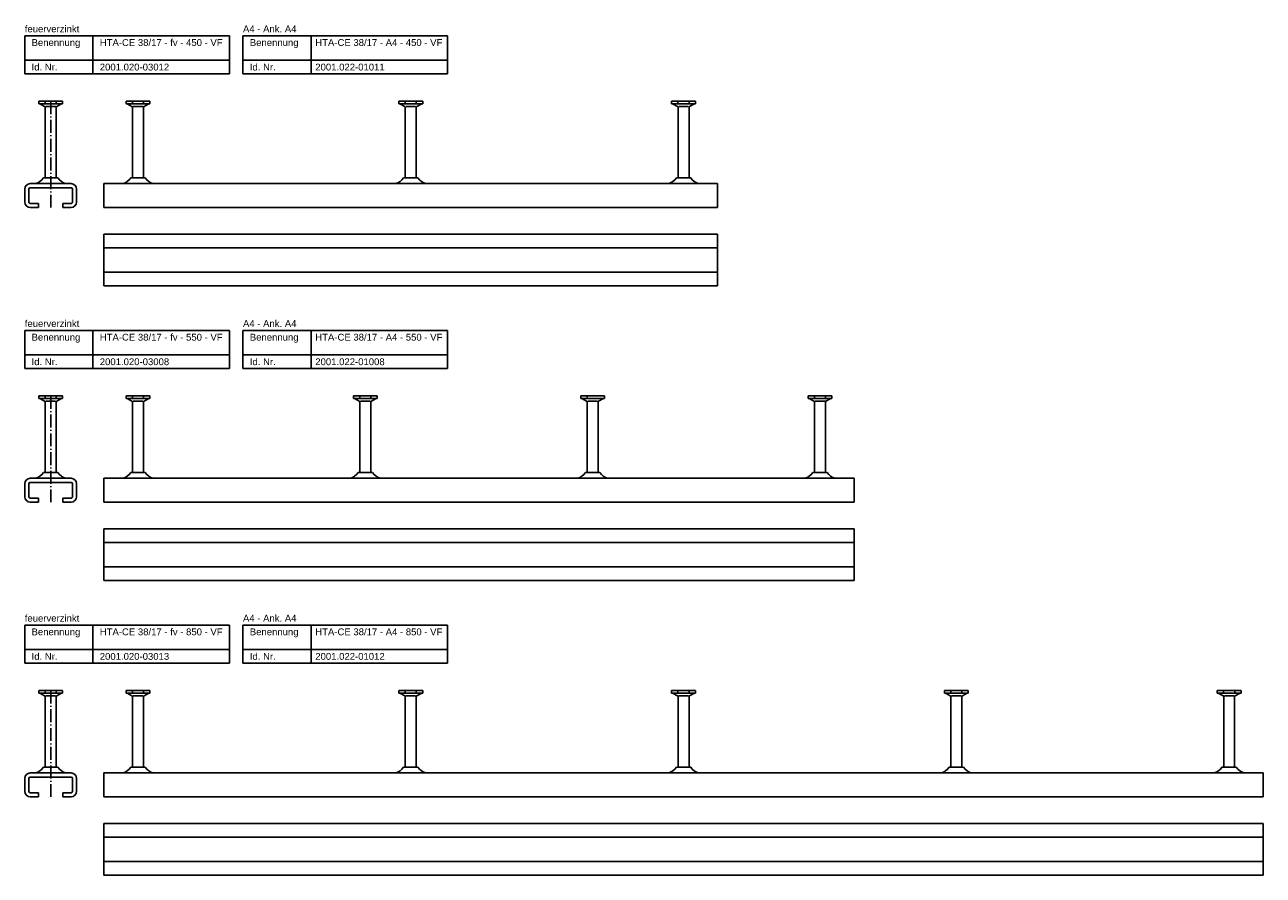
# Model space of a CAD drawing. Header units: millimetres. Extents: x 6937 to 13065, y -40 to 2527.
# Tile 2 of 7: x 6937 to 7845, y 608 to 1231. Entities that reach past the tile are written whole.
import ezdxf

# ---------------------------------------------------------------- set-up
doc = ezdxf.new("R2010")
doc.units = ezdxf.units.MM
doc.header["$LTSCALE"] = 10
doc.linetypes.add('AM_DIN_G_W050x2', pattern=[6.875, 4.75, -0.875, 0.375, -0.875])
doc.layers.add('HALFEN', color=2, linetype='CONTINUOUS')
doc.styles.add('ARIAL50', font='arial.ttf', dxfattribs={"height": 5})

msp = doc.modelspace()

# ---------------------------------------------------------------- linework, layer by layer
at = {"layer": 'HALFEN'}
for p, q in [((6937.48, 1223.25), (7087.48, 1223.25)), ((6937.48, 1195.25), (6937.48, 1223.25)), ((6987.48, 1195.25), (6987.48, 1223.25)), ((7087.48, 1195.25), (7087.48, 1223.25)), ((7097.48, 1223.25), (7247.48, 1223.25)), ((7097.48, 1195.25), (7097.48, 1223.25)), ((7147.48, 1195.25), (7147.48, 1223.25)), ((7247.48, 1195.25), (7247.48, 1223.25)), ((6937.48, 1205.25), (7087.48, 1205.25)), ((7097.48, 1205.25), (7247.48, 1205.25)), ((6937.48, 1195.25), (7087.48, 1195.25)), ((7097.48, 1195.25), (7247.48, 1195.25)), ((6965.21, 1175.25), (6947.76, 1175.25)), ((6947.76, 1175.25), (6947.76, 1173.35)), ((6965.21, 1173.35), (6947.76, 1173.35)), ((6948.48, 1173.35), (6952.06, 1171.47)), ((6952.41, 1175), (6952.41, 1173.6)), ((6960.56, 1175), (6960.56, 1173.6)), ((6964.48, 1173.35), (6960.91, 1171.47)), ((6965.21, 1175.25), (6965.21, 1173.35)), ((7029.21, 1175.25), (7011.76, 1175.25)), ((7011.76, 1175.25), (7011.76, 1173.35)), ((7029.21, 1173.35), (7011.76, 1173.35)), ((7012.48, 1173.35), (7016.06, 1171.47)), ((7016.41, 1175), (7016.41, 1173.6)), ((7024.56, 1175), (7024.56, 1173.6)), ((7028.48, 1173.35), (7024.91, 1171.47)), ((7029.21, 1175.25), (7029.21, 1173.35)), ((7229.21, 1175.25), (7211.76, 1175.25)), ((7211.76, 1175.25), (7211.76, 1173.35)), ((7229.21, 1173.35), (7211.76, 1173.35)), ((7212.48, 1173.35), (7216.06, 1171.47)), ((7216.41, 1175), (7216.41, 1173.6)), ((7224.56, 1175), (7224.56, 1173.6)), ((7228.48, 1173.35), (7224.91, 1171.47)), ((7229.21, 1175.25), (7229.21, 1173.35)), ((7429.21, 1175.25), (7411.76, 1175.25)), ((7411.76, 1175.25), (7411.76, 1173.35)), ((7429.21, 1173.35), (7411.76, 1173.35)), ((7412.48, 1173.35), (7416.06, 1171.47)), ((7416.41, 1175), (7416.41, 1173.6)), ((7424.56, 1175), (7424.56, 1173.6)), ((7428.48, 1173.35), (7424.91, 1171.47)), ((7429.21, 1175.25), (7429.21, 1173.35)), ((6952.48, 1119.05), (6952.48, 1170.77)), ((6953, 1171.25), (6959.96, 1171.25)), ((6960.48, 1119.05), (6960.48, 1170.77)), ((7016.48, 1119.05), (7016.48, 1170.77)), ((7017, 1171.25), (7023.96, 1171.25)), ((7024.48, 1119.05), (7024.48, 1170.77)), ((7216.48, 1119.05), (7216.48, 1170.77)), ((7217, 1171.25), (7223.96, 1171.25)), ((7224.48, 1119.05), (7224.48, 1170.77)), ((7416.48, 1119.05), (7416.48, 1170.77)), ((7417, 1171.25), (7423.96, 1171.25)), ((7424.48, 1119.05), (7424.48, 1170.77)), ((6961.73, 1119.05), (6951.23, 1119.05)), ((7025.73, 1119.05), (7015.23, 1119.05)), ((7225.73, 1119.05), (7215.23, 1119.05)), ((7425.73, 1119.05), (7415.23, 1119.05)), ((6937.48, 1101.35), (6937.48, 1110.85)), ((6940.48, 1110.85), (6940.48, 1101.35)), ((6941.48, 1114.85), (6971.48, 1114.85)), ((6971.48, 1111.85), (6941.48, 1111.85)), ((6972.48, 1110.85), (6972.48, 1101.35)), ((6975.48, 1110.85), (6975.48, 1101.35)), ((6995.48, 1114.85), (7445.48, 1114.85)), ((6995.48, 1114.85), (6995.48, 1097.35)), ((7445.48, 1114.85), (7445.48, 1097.35)), ((6941.48, 1100.35), (6947.48, 1100.35)), ((6947.48, 1100.35), (6947.48, 1097.35)), ((6971.48, 1100.35), (6965.48, 1100.35)), ((6965.48, 1100.35), (6965.48, 1097.35)), ((6941.48, 1097.35), (6947.48, 1097.35)), ((6971.48, 1097.35), (6965.48, 1097.35)), ((6995.48, 1097.35), (7445.48, 1097.35)), ((6995.48, 1077.85), (6995.48, 1039.85)), ((6995.48, 1077.85), (7445.48, 1077.85)), ((7445.48, 1077.85), (7445.48, 1039.85)), ((7445.48, 1077.85), (7445.48, 1039.85)), ((6995.48, 1067.85), (7445.48, 1067.85)), ((6995.48, 1049.85), (7445.48, 1049.85)), ((6995.48, 1039.85), (7445.48, 1039.85)), ((6937.48, 1007.25), (7087.48, 1007.25)), ((6937.48, 979.25), (6937.48, 1007.25)), ((6987.48, 979.25), (6987.48, 1007.25)), ((7087.48, 979.25), (7087.48, 1007.25)), ((7097.48, 1007.25), (7247.48, 1007.25)), ((7097.48, 979.25), (7097.48, 1007.25)), ((7147.48, 979.25), (7147.48, 1007.25)), ((7247.48, 979.25), (7247.48, 1007.25)), ((6937.48, 989.25), (7087.48, 989.25)), ((7097.48, 989.25), (7247.48, 989.25)), ((6937.48, 979.25), (7087.48, 979.25)), ((7097.48, 979.25), (7247.48, 979.25)), ((6965.21, 959.25), (6947.76, 959.25)), ((6947.76, 959.25), (6947.76, 957.35)), ((6965.21, 957.35), (6947.76, 957.35)), ((6948.48, 957.35), (6952.06, 955.47)), ((6952.41, 959), (6952.41, 957.6)), ((6952.48, 903.05), (6952.48, 954.77)), ((6953, 955.25), (6959.96, 955.25)), ((6960.48, 903.05), (6960.48, 954.77)), ((6960.56, 959), (6960.56, 957.6)), ((6964.48, 957.35), (6960.91, 955.47)), ((6965.21, 959.25), (6965.21, 957.35)), ((7029.21, 959.25), (7011.76, 959.25)), ((7011.76, 959.25), (7011.76, 957.35)), ((7029.21, 957.35), (7011.76, 957.35)), ((7012.48, 957.35), (7016.06, 955.47)), ((7016.41, 959), (7016.41, 957.6)), ((7016.48, 903.05), (7016.48, 954.77)), ((7017, 955.25), (7023.96, 955.25)), ((7024.48, 903.05), (7024.48, 954.77)), ((7024.56, 959), (7024.56, 957.6)), ((7028.48, 957.35), (7024.91, 955.47)), ((7029.21, 959.25), (7029.21, 957.35)), ((7195.88, 959.25), (7178.42, 959.25)), ((7178.42, 959.25), (7178.42, 957.35)), ((7195.88, 957.35), (7178.42, 957.35)), ((7179.15, 957.35), (7182.72, 955.47)), ((7183.08, 959), (7183.08, 957.6)), ((7183.15, 903.05), (7183.15, 954.77)), ((7183.67, 955.25), (7190.63, 955.25)), ((7191.15, 903.05), (7191.15, 954.77)), ((7191.22, 959), (7191.22, 957.6)), ((7195.15, 957.35), (7191.58, 955.47)), ((7195.88, 959.25), (7195.88, 957.35)), ((7362.54, 959.25), (7345.09, 959.25)), ((7345.09, 959.25), (7345.09, 957.35)), ((7362.54, 957.35), (7345.09, 957.35)), ((7345.82, 957.35), (7349.39, 955.47)), ((7349.74, 959), (7349.74, 957.6)), ((7349.82, 903.05), (7349.82, 954.77)), ((7350.34, 955.25), (7357.3, 955.25)), ((7357.82, 903.05), (7357.82, 954.77)), ((7361.82, 957.35), (7358.24, 955.47)), ((7362.54, 959.25), (7362.54, 957.35)), ((7529.21, 959.25), (7511.76, 959.25)), ((7511.76, 959.25), (7511.76, 957.35)), ((7529.21, 957.35), (7511.76, 957.35)), ((7512.48, 957.35), (7516.06, 955.47)), ((7516.41, 959), (7516.41, 957.6)), ((7516.48, 903.05), (7516.48, 954.77)), ((7517, 955.25), (7523.96, 955.25)), ((7524.48, 903.05), (7524.48, 954.77)), ((7524.56, 959), (7524.56, 957.6)), ((7528.48, 957.35), (7524.91, 955.47)), ((7529.21, 959.25), (7529.21, 957.35)), ((6961.73, 903.05), (6951.23, 903.05)), ((7025.73, 903.05), (7015.23, 903.05)), ((7192.4, 903.05), (7181.9, 903.05)), ((7359.07, 903.05), (7348.57, 903.05)), ((7525.73, 903.05), (7515.23, 903.05)), ((6937.48, 885.35), (6937.48, 894.85)), ((6940.48, 894.85), (6940.48, 885.35)), ((6941.48, 898.85), (6971.48, 898.85)), ((6971.48, 895.85), (6941.48, 895.85)), ((6972.48, 894.85), (6972.48, 885.35)), ((6975.48, 894.85), (6975.48, 885.35)), ((6995.48, 898.85), (7545.48, 898.85)), ((6995.48, 898.85), (6995.48, 881.35)), ((7545.48, 898.85), (7545.48, 881.35)), ((6941.48, 884.35), (6947.48, 884.35)), ((6941.48, 881.35), (6947.48, 881.35)), ((6947.48, 884.35), (6947.48, 881.35)), ((6971.48, 884.35), (6965.48, 884.35)), ((6965.48, 884.35), (6965.48, 881.35)), ((6971.48, 881.35), (6965.48, 881.35)), ((6995.48, 881.35), (7545.48, 881.35)), ((6995.48, 861.85), (6995.48, 823.85)), ((6995.48, 861.85), (7545.48, 861.85)), ((7545.48, 861.85), (7545.48, 823.85)), ((7545.48, 861.85), (7545.48, 823.85)), ((6995.48, 851.85), (7545.48, 851.85)), ((6995.48, 833.85), (7545.48, 833.85)), ((6995.48, 823.85), (7545.48, 823.85)), ((6937.48, 791.25), (7087.48, 791.25)), ((6937.48, 763.25), (6937.48, 791.25)), ((6987.48, 763.25), (6987.48, 791.25)), ((7087.48, 763.25), (7087.48, 791.25)), ((7097.48, 791.25), (7247.48, 791.25)), ((7097.48, 763.25), (7097.48, 791.25)), ((7147.48, 763.25), (7147.48, 791.25)), ((7247.48, 763.25), (7247.48, 791.25)), ((6937.48, 773.25), (7087.48, 773.25)), ((7097.48, 773.25), (7247.48, 773.25)), ((6937.48, 763.25), (7087.48, 763.25)), ((7097.48, 763.25), (7247.48, 763.25)), ((6965.21, 743.25), (6947.76, 743.25)), ((6947.76, 743.25), (6947.76, 741.35)), ((6965.21, 741.35), (6947.76, 741.35)), ((6948.48, 741.35), (6952.06, 739.47)), ((6952.41, 743), (6952.41, 741.6)), ((6952.48, 687.05), (6952.48, 738.77)), ((6953, 739.25), (6959.96, 739.25)), ((6960.48, 687.05), (6960.48, 738.77)), ((6960.56, 743), (6960.56, 741.6)), ((6964.48, 741.35), (6960.91, 739.47)), ((6965.21, 743.25), (6965.21, 741.35)), ((7029.21, 743.25), (7011.76, 743.25)), ((7011.76, 743.25), (7011.76, 741.35)), ((7029.21, 741.35), (7011.76, 741.35)), ((7012.48, 741.35), (7016.06, 739.47)), ((7016.41, 743), (7016.41, 741.6)), ((7016.48, 687.05), (7016.48, 738.77)), ((7017, 739.25), (7023.96, 739.25)), ((7024.48, 687.05), (7024.48, 738.77)), ((7024.56, 743), (7024.56, 741.6)), ((7028.48, 741.35), (7024.91, 739.47)), ((7029.21, 743.25), (7029.21, 741.35)), ((7229.21, 743.25), (7211.76, 743.25)), ((7211.76, 743.25), (7211.76, 741.35)), ((7229.21, 741.35), (7211.76, 741.35)), ((7212.48, 741.35), (7216.06, 739.47)), ((7216.41, 743), (7216.41, 741.6)), ((7216.48, 687.05), (7216.48, 738.77)), ((7217, 739.25), (7223.96, 739.25)), ((7224.48, 687.05), (7224.48, 738.77)), ((7224.56, 743), (7224.56, 741.6)), ((7228.48, 741.35), (7224.91, 739.47)), ((7229.21, 743.25), (7229.21, 741.35)), ((7429.21, 743.25), (7411.76, 743.25)), ((7411.76, 743.25), (7411.76, 741.35)), ((7429.21, 741.35), (7411.76, 741.35)), ((7412.48, 741.35), (7416.06, 739.47)), ((7416.41, 743), (7416.41, 741.6)), ((7416.48, 687.05), (7416.48, 738.77)), ((7417, 739.25), (7423.96, 739.25)), ((7424.48, 687.05), (7424.48, 738.77)), ((7424.56, 743), (7424.56, 741.6)), ((7428.48, 741.35), (7424.91, 739.47)), ((7429.21, 743.25), (7429.21, 741.35)), ((7629.21, 743.25), (7611.76, 743.25)), ((7611.76, 743.25), (7611.76, 741.35)), ((7629.21, 741.35), (7611.76, 741.35)), ((7612.48, 741.35), (7616.06, 739.47)), ((7616.41, 743), (7616.41, 741.6)), ((7616.48, 687.05), (7616.48, 738.77)), ((7617, 739.25), (7623.96, 739.25)), ((7624.48, 687.05), (7624.48, 738.77)), ((7624.56, 743), (7624.56, 741.6)), ((7628.48, 741.35), (7624.91, 739.47)), ((7629.21, 743.25), (7629.21, 741.35)), ((7829.21, 743.25), (7811.76, 743.25)), ((7811.76, 743.25), (7811.76, 741.35)), ((7829.21, 741.35), (7811.76, 741.35)), ((7812.48, 741.35), (7816.06, 739.47)), ((7816.41, 743), (7816.41, 741.6)), ((7816.48, 687.05), (7816.48, 738.77)), ((7817, 739.25), (7823.96, 739.25)), ((7824.48, 687.05), (7824.48, 738.77)), ((7824.56, 743), (7824.56, 741.6)), ((7828.48, 741.35), (7824.91, 739.47)), ((7829.21, 743.25), (7829.21, 741.35)), ((6941.48, 682.85), (6971.48, 682.85)), ((6961.73, 687.05), (6951.23, 687.05)), ((6995.48, 682.85), (7845.48, 682.85)), ((6995.48, 682.85), (6995.48, 665.35)), ((7025.73, 687.05), (7015.23, 687.05)), ((7225.73, 687.05), (7215.23, 687.05)), ((7425.73, 687.05), (7415.23, 687.05)), ((7625.73, 687.05), (7615.23, 687.05)), ((7825.73, 687.05), (7815.23, 687.05)), ((7845.48, 682.85), (7845.48, 665.35)), ((6937.48, 669.35), (6937.48, 678.85)), ((6940.48, 678.85), (6940.48, 669.35)), ((6971.48, 679.85), (6941.48, 679.85)), ((6972.48, 678.85), (6972.48, 669.35)), ((6975.48, 678.85), (6975.48, 669.35)), ((6941.48, 668.35), (6947.48, 668.35)), ((6941.48, 665.35), (6947.48, 665.35)), ((6947.48, 668.35), (6947.48, 665.35)), ((6971.48, 668.35), (6965.48, 668.35)), ((6965.48, 668.35), (6965.48, 665.35)), ((6971.48, 665.35), (6965.48, 665.35)), ((6995.48, 665.35), (7845.48, 665.35)), ((6995.48, 645.85), (6995.48, 607.85)), ((6995.48, 645.85), (7845.48, 645.85)), ((7845.48, 645.85), (7845.48, 607.85)), ((7845.48, 645.85), (7845.48, 607.85)), ((6995.48, 635.85), (7845.48, 635.85)), ((6995.48, 617.85), (7845.48, 617.85)), ((6995.48, 607.85), (7845.48, 607.85))]:
    msp.add_line(p, q, dxfattribs=at)
at = {"layer": 'HALFEN', "color": 1, "linetype": 'AM_DIN_G_W050x2', "ltscale": 0.2}
for p, q in [((6956.48, 1175.25), (6956.48, 1097.35)), ((6956.48, 959.25), (6956.48, 881.35)), ((6956.48, 743.25), (6956.48, 665.35))]:
    msp.add_line(p, q, dxfattribs=at)
at = {"layer": 'HALFEN'}
for centre, radius, start, end in [((6951.68, 1170.77), 0.8, 0, 62.30053), ((6961.28, 1170.77), 0.8, 117.69947, 180), ((7015.68, 1170.77), 0.8, 0, 62.30053), ((7025.28, 1170.77), 0.8, 117.69947, 180), ((7215.68, 1170.77), 0.8, 0, 62.30053), ((7225.28, 1170.77), 0.8, 117.69947, 180), ((7415.68, 1170.77), 0.8, 0, 62.30053), ((7425.28, 1170.77), 0.8, 117.69947, 180), ((6942.9, 1124.57), 10, 283.51077, 326.47327), ((6970.07, 1124.57), 10, 213.52673, 256.48923), ((7006.9, 1124.57), 10, 283.51077, 326.47327), ((7034.07, 1124.57), 10, 213.52673, 256.48923), ((7206.9, 1124.57), 10, 283.51077, 326.47327), ((7234.07, 1124.57), 10, 213.52673, 256.48923), ((7406.9, 1124.57), 10, 283.51077, 326.47327), ((7434.07, 1124.57), 10, 213.52673, 256.48923), ((6941.48, 1110.85), 4, 90, 180), ((6941.48, 1110.85), 1, 90, 180), ((6971.48, 1110.85), 4, 0, 90), ((6971.48, 1110.85), 1, 0, 90), ((6941.48, 1101.35), 4, 180, 270), ((6941.48, 1101.35), 1, 180, 270), ((6971.48, 1101.35), 1, 270, 0), ((6971.48, 1101.35), 4, 270, 0), ((6951.68, 954.77), 0.8, 0, 62.30053), ((6961.28, 954.77), 0.8, 117.69947, 180), ((7015.68, 954.77), 0.8, 0, 62.30053), ((7025.28, 954.77), 0.8, 117.69947, 180), ((7182.35, 954.77), 0.8, 0, 62.30053), ((7191.95, 954.77), 0.8, 117.69947, 180), ((7349.02, 954.77), 0.8, 0, 62.30053), ((7358.62, 954.77), 0.8, 117.69947, 180), ((7515.68, 954.77), 0.8, 0, 62.30053), ((7525.28, 954.77), 0.8, 117.69947, 180), ((6942.9, 908.57), 10, 283.51077, 326.47327), ((6970.07, 908.57), 10, 213.52673, 256.48923), ((7006.9, 908.57), 10, 283.51077, 326.47327), ((7034.07, 908.57), 10, 213.52673, 256.48923), ((7173.56, 908.57), 10, 283.51077, 326.47327), ((7200.74, 908.57), 10, 213.52673, 256.48923), ((7340.23, 908.57), 10, 283.51077, 326.47327), ((7367.4, 908.57), 10, 213.52673, 256.48923), ((7506.9, 908.57), 10, 283.51077, 326.47327), ((7534.07, 908.57), 10, 213.52673, 256.48923), ((6941.48, 894.85), 4, 90, 180), ((6941.48, 894.85), 1, 90, 180), ((6971.48, 894.85), 4, 0, 90), ((6971.48, 894.85), 1, 0, 90), ((6941.48, 885.35), 4, 180, 270), ((6941.48, 885.35), 1, 180, 270), ((6971.48, 885.35), 1, 270, 0), ((6971.48, 885.35), 4, 270, 0), ((6951.68, 738.77), 0.8, 0, 62.30053), ((6961.28, 738.77), 0.8, 117.69947, 180), ((7015.68, 738.77), 0.8, 0, 62.30053), ((7025.28, 738.77), 0.8, 117.69947, 180), ((7215.68, 738.77), 0.8, 0, 62.30053), ((7225.28, 738.77), 0.8, 117.69947, 180), ((7415.68, 738.77), 0.8, 0, 62.30053), ((7425.28, 738.77), 0.8, 117.69947, 180), ((7615.68, 738.77), 0.8, 0, 62.30053), ((7625.28, 738.77), 0.8, 117.69947, 180), ((7815.68, 738.77), 0.8, 0, 62.30053), ((7825.28, 738.77), 0.8, 117.69947, 180), ((6941.48, 678.85), 4, 90, 180), ((6942.9, 692.57), 10, 283.51077, 326.47327), ((6970.07, 692.57), 10, 213.52673, 256.48923), ((6971.48, 678.85), 4, 0, 90), ((7006.9, 692.57), 10, 283.51077, 326.47327), ((7034.07, 692.57), 10, 213.52673, 256.48923), ((7206.9, 692.57), 10, 283.51077, 326.47327), ((7234.07, 692.57), 10, 213.52673, 256.48923), ((7406.9, 692.57), 10, 283.51077, 326.47327), ((7434.07, 692.57), 10, 213.52673, 256.48923), ((7606.9, 692.57), 10, 283.51077, 326.47327), ((7634.07, 692.57), 10, 213.52673, 256.48923), ((7806.9, 692.57), 10, 283.51077, 326.47327), ((7834.07, 692.57), 10, 213.52673, 256.48923), ((6941.48, 678.85), 1, 90, 180), ((6971.48, 678.85), 1, 0, 90), ((6941.48, 669.35), 4, 180, 270), ((6941.48, 669.35), 1, 180, 270), ((6971.48, 669.35), 1, 270, 0), ((6971.48, 669.35), 4, 270, 0)]:
    msp.add_arc(centre, radius, start, end, dxfattribs=at)

# ---------------------------------------------------------------- texts
at = {"layer": 'HALFEN', "style": 'ARIAL50'}
for s, p in [('feuerverzinkt', (6937.48, 1225.75)), ('A4 - Ank. A4', (7097.48, 1225.75)), ('Benennung', (6942.48, 1215.75)), ('HTA-CE 38/17 - fv - 450 - VF', (6992.48, 1215.75)), ('Benennung', (7102.48, 1215.75)), ('HTA-CE 38/17 - A4 - 450 - VF', (7150.48, 1215.75)), ('Id. Nr.', (6942.48, 1197.75)), ('2001.020-03012', (6992.48, 1197.75)), ('Id. Nr.', (7102.48, 1197.75)), ('2001.022-01011', (7150.48, 1197.75)), ('feuerverzinkt', (6937.48, 1009.75)), ('A4 - Ank. A4', (7097.48, 1009.75)), ('Benennung', (6942.48, 999.75)), ('HTA-CE 38/17 - fv - 550 - VF', (6992.48, 999.75)), ('Benennung', (7102.48, 999.75)), ('HTA-CE 38/17 - A4 - 550 - VF', (7150.48, 999.75)), ('Id. Nr.', (6942.48, 981.75)), ('2001.020-03008', (6992.48, 981.75)), ('Id. Nr.', (7102.48, 981.75)), ('2001.022-01008', (7150.48, 981.75)), ('feuerverzinkt', (6937.48, 793.75)), ('A4 - Ank. A4', (7097.48, 793.75)), ('Benennung', (6942.48, 783.75)), ('HTA-CE 38/17 - fv - 850 - VF', (6992.48, 783.75)), ('Benennung', (7102.48, 783.75)), ('HTA-CE 38/17 - A4 - 850 - VF', (7150.48, 783.75)), ('Id. Nr.', (6942.48, 765.75)), ('2001.020-03013', (6992.48, 765.75)), ('Id. Nr.', (7102.48, 765.75)), ('2001.022-01012', (7150.48, 765.75))]:
    msp.add_text(s, height=5, dxfattribs=at).set_placement(p)

doc.saveas('drawing.dxf')
